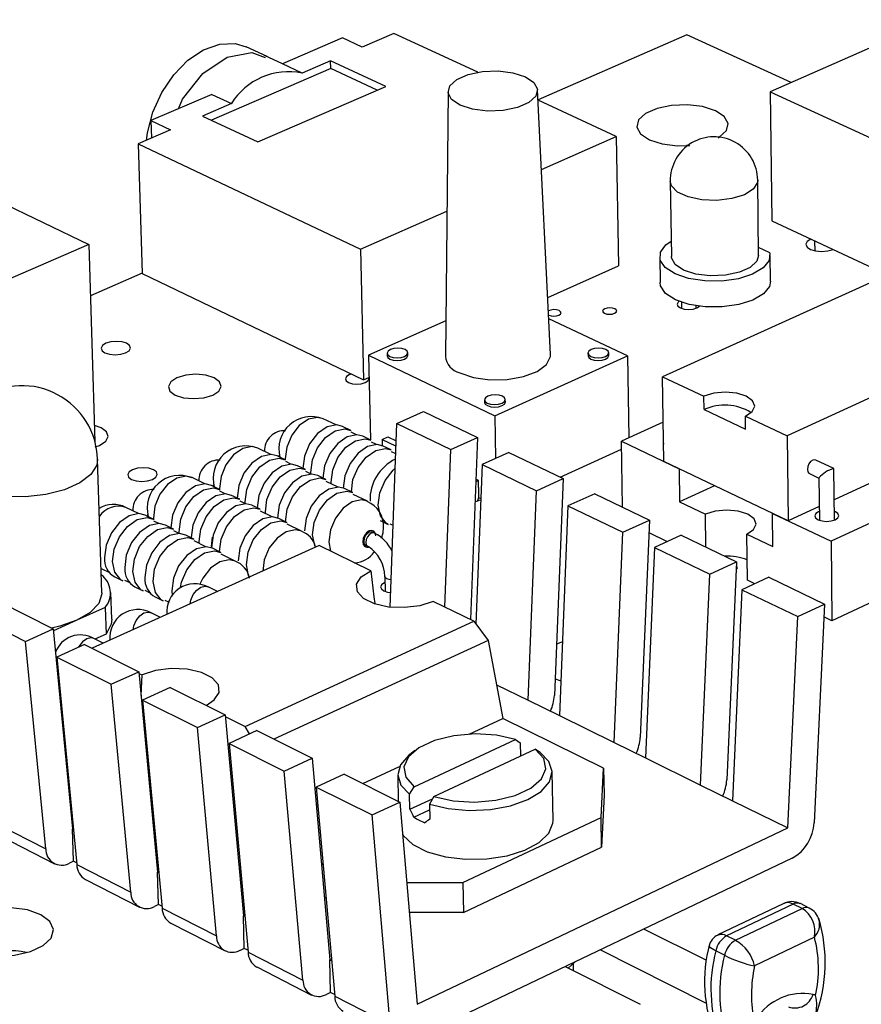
# Model space of a CAD drawing. Extents: x 0 to 200, y 0 to 149.
# Tile 6 of 10: x 101 to 123, y 121 to 148. Entities that reach past the tile are written whole.
import ezdxf

# ---------------------------------------------------------------- set-up
doc = ezdxf.new("R2010")
doc.units = 0
doc.layers.get('0').update_dxf_attribs({"linetype": 'CONTINUOUS'})

msp = doc.modelspace()

# ---------------------------------------------------------------- linework, layer by layer
at = {"color": 7, "linetype": 'CONTINUOUS'}
for p, q in [((125.287, 147.68), (120.863, 145.725)), ((109.291, 147.185), (107.661, 146.483)), ((109.822, 146.939), (109.291, 147.185)), ((110.678, 147.309), (109.822, 146.939)), ((112.948, 146.257), (110.678, 147.309)), ((118.604, 147.269), (114.579, 145.506)), ((121.431, 145.976), (118.604, 147.269)), ((107.246, 146.68), (106.682, 146.943)), ((107.666, 146.485), (107.177, 146.713)), ((108.968, 146.357), (105.738, 144.961)), ((108.192, 146.234), (107.661, 146.483)), ((108.963, 146.567), (108.192, 146.234)), ((110.455, 145.872), (108.963, 146.567)), ((108.968, 146.357), (108.963, 146.567)), ((110.224, 145.771), (108.968, 146.357)), ((106.994, 144.369), (110.455, 145.872)), ((105.749, 145.658), (104.1, 144.947)), ((105.749, 145.658), (106.279, 145.408)), ((112.143, 145.736), (112.073, 138.566)), ((114.916, 138.617), (114.565, 145.778)), ((120.863, 145.725), (120.903, 142.23)), ((120.863, 145.725), (123.598, 144.472)), ((106.279, 145.408), (105.502, 145.072)), ((116.697, 144.52), (114.579, 145.501)), ((105.502, 145.072), (106.994, 144.369)), ((104.1, 144.947), (104.631, 144.696)), ((104.1, 144.947), (104.114, 144.472)), ((104.631, 144.696), (103.757, 144.318)), ((114.671, 143.626), (116.697, 144.52)), ((116.697, 144.52), (116.753, 141.014)), ((103.757, 144.318), (103.863, 140.811)), ((103.757, 144.318), (109.771, 141.465)), ((98.362, 143.542), (102.417, 141.594)), ((118.157, 143.307), (118.187, 141.269)), ((120.549, 141.297), (120.525, 143.335)), ((109.771, 141.465), (112.111, 142.497)), ((120.903, 142.23), (123.628, 140.966)), ((102.417, 141.594), (91.722, 136.935)), ((102.417, 141.594), (102.587, 136.253)), ((122.076, 141.421), (122.074, 141.687)), ((109.771, 141.465), (109.854, 137.931)), ((120.856, 141.369), (120.547, 141.513)), ((120.872, 140.599), (120.864, 141.3)), ((117.872, 141.264), (117.882, 140.563)), ((103.863, 140.815), (102.462, 140.201)), ((103.863, 140.811), (109.854, 137.931)), ((114.841, 140.159), (116.753, 141.014)), ((123.746, 140.641), (117.945, 138.015)), ((118.462, 140.031), (118.464, 139.863)), ((118.858, 139.868), (118.857, 139.934)), ((112.082, 139.527), (109.988, 138.594)), ((117.002, 138.575), (114.869, 139.585)), ((127.126, 139.072), (121.324, 136.415)), ((110.495, 138.65), (110.497, 138.578)), ((111.058, 138.59), (111.056, 138.661)), ((115.931, 138.651), (115.932, 138.58)), ((116.493, 138.589), (116.492, 138.66)), ((109.988, 138.594), (110.042, 136.304)), ((109.988, 138.594), (113.408, 136.954)), ((113.408, 136.954), (117.002, 138.575)), ((117.002, 138.575), (117.037, 136.358)), ((109.854, 137.931), (110.002, 137.997)), ((117.945, 138.015), (119.067, 137.484)), ((117.979, 135.721), (117.945, 138.015)), ((113.129, 137.389), (113.131, 137.318)), ((113.694, 137.328), (113.693, 137.399)), ((119.072, 137.124), (119.067, 137.484)), ((110.757, 136.749), (111.479, 137.074)), ((111.479, 137.074), (112.94, 136.372)), ((119.072, 137.124), (120.198, 136.59)), ((109.114, 136.707), (108.767, 136.875)), ((113.408, 136.954), (113.431, 135.804)), ((117.963, 136.779), (116.836, 136.266)), ((120.193, 136.95), (121.324, 136.415)), ((120.198, 136.59), (120.193, 136.95)), ((102.759, 136.629), (102.573, 136.693)), ((109.51, 136.561), (109.291, 136.666)), ((109.662, 136.443), (109.52, 136.511)), ((110.579, 131.773), (110.757, 136.749)), ((110.757, 136.749), (112.217, 136.045)), ((110.058, 136.296), (109.839, 136.402)), ((110.21, 136.178), (110.068, 136.246)), ((110.358, 136.316), (110.514, 136.387)), ((110.358, 136.316), (110.362, 136.148)), ((110.358, 136.316), (110.718, 136.142)), ((110.514, 136.387), (110.74, 136.278)), ((112.217, 136.045), (112.94, 136.372)), ((112.94, 136.372), (112.752, 131.437)), ((116.865, 134.485), (116.836, 136.266)), ((116.836, 136.266), (118.398, 135.52)), ((121.324, 136.415), (121.349, 134.111)), ((128.297, 136.24), (122.51, 133.557)), ((107.343, 135.912), (106.997, 136.08)), ((110.607, 136.031), (110.387, 136.137)), ((110.727, 135.928), (110.617, 135.981)), ((110.718, 136.142), (110.735, 136.15)), ((110.718, 136.142), (110.723, 135.93)), ((112.058, 131.777), (112.217, 136.045)), ((113.786, 135.965), (113.064, 135.638)), ((113.786, 135.965), (115.259, 135.257)), ((115.178, 135.295), (116.84, 136.051)), ((102.772, 132.164), (102.658, 135.78)), ((107.739, 135.764), (107.521, 135.87)), ((107.569, 135.847), (107.568, 135.877)), ((107.568, 135.874), (107.568, 135.877)), ((107.89, 135.646), (107.749, 135.714)), ((121.349, 134.111), (117.979, 135.721)), ((122.582, 135.529), (122.101, 135.757)), ((108.287, 135.498), (108.068, 135.604)), ((108.439, 135.379), (108.297, 135.448)), ((113.064, 135.638), (112.899, 131.317)), ((113.064, 135.638), (114.536, 134.928)), ((118.398, 135.52), (118.411, 134.627)), ((122.598, 134.131), (122.584, 135.525)), ((105.561, 135.112), (105.216, 135.281)), ((108.836, 135.231), (108.616, 135.338)), ((109.166, 135.026), (108.846, 135.181)), ((112.894, 135.173), (112.963, 135.205)), ((112.963, 135.205), (112.896, 135.237)), ((112.967, 135.019), (112.963, 135.205)), ((114.536, 134.928), (115.259, 135.257)), ((115.259, 135.257), (115.022, 129.387)), ((121.927, 135.389), (122.18, 135.269)), ((122.18, 135.272), (122.192, 134.128)), ((123.666, 135.181), (122.593, 134.685)), ((105.958, 134.963), (105.74, 135.07)), ((105.798, 135.041), (105.797, 135.083)), ((106.108, 134.844), (105.968, 134.913)), ((109.563, 134.877), (109.343, 134.984)), ((112.964, 135.017), (112.967, 135.019)), ((112.964, 135.017), (112.969, 134.748)), ((114.312, 129.255), (114.536, 134.928)), ((119.359, 135.062), (118.411, 134.627)), ((106.506, 134.695), (106.287, 134.802)), ((106.657, 134.576), (106.516, 134.645)), ((109.959, 134.64), (109.573, 134.827)), ((112.969, 134.748), (112.942, 134.652)), ((112.969, 134.747), (113.029, 134.719)), ((116.112, 134.847), (115.389, 134.517)), ((116.112, 134.847), (117.596, 134.133)), ((118.411, 134.627), (119.11, 134.292)), ((103.769, 134.307), (103.425, 134.477)), ((107.055, 134.426), (106.835, 134.534)), ((107.383, 134.22), (107.064, 134.377)), ((115.389, 134.517), (115.16, 128.837)), ((115.389, 134.517), (116.874, 133.802)), ((122.188, 134.498), (121.349, 134.111)), ((104.167, 134.157), (103.948, 134.264)), ((104.316, 134.038), (104.177, 134.107)), ((107.782, 134.071), (107.562, 134.178)), ((110.307, 134.117), (110.527, 134.01)), ((116.874, 133.802), (117.596, 134.133)), ((117.596, 134.133), (117.346, 128.246)), ((119.122, 133.4), (119.11, 134.292)), ((120.926, 134.313), (122.51, 133.557)), ((120.936, 133.417), (120.926, 134.313)), ((128.304, 134.102), (122.531, 131.405)), ((104.715, 133.887), (104.495, 133.995)), ((104.864, 133.768), (104.724, 133.837)), ((108.177, 133.832), (107.792, 134.021)), ((110.572, 134.033), (110.658, 133.991)), ((105.263, 133.617), (105.043, 133.725)), ((105.591, 133.411), (105.273, 133.567)), ((105.742, 133.414), (105.767, 133.67)), ((110.155, 133.779), (110.1, 133.806)), ((116.636, 128.111), (116.874, 133.802)), ((118.08, 133.546), (117.582, 133.786)), ((118.456, 133.72), (117.734, 133.387)), ((118.456, 133.72), (119.953, 133)), ((120.248, 132.503), (120.232, 133.754)), ((120.232, 133.754), (120.936, 133.417)), ((108.653, 133.444), (102.511, 130.66)), ((105.99, 133.259), (105.77, 133.368)), ((110.054, 132.758), (108.653, 133.444)), ((109.923, 133.442), (109.978, 133.415)), ((117.734, 133.387), (117.49, 127.691)), ((117.734, 133.387), (119.231, 132.666)), ((122.51, 133.557), (122.531, 131.405)), ((106.385, 133.019), (106, 133.209)), ((102.751, 132.823), (102.98, 132.709)), ((119.231, 132.666), (119.953, 133)), ((119.953, 133), (119.688, 127.095)), ((103.124, 132.593), (103.342, 132.485)), ((103.387, 132.507), (103.527, 132.438)), ((110.433, 132.608), (110.443, 132.203)), ((118.978, 126.959), (119.231, 132.666)), ((120.821, 132.583), (120.098, 132.248)), ((120.444, 132.409), (120.248, 132.503)), ((120.821, 132.583), (122.33, 131.858)), ((103.67, 132.322), (103.889, 132.214)), ((103.934, 132.236), (104.074, 132.167)), ((105.902, 132.197), (105.647, 132.322)), ((120.098, 132.248), (119.84, 126.535)), ((120.098, 132.248), (121.607, 131.521)), ((103.04, 131.452), (103.018, 132.171)), ((104.217, 132.051), (104.436, 131.942)), ((104.482, 131.965), (104.594, 131.909)), ((104.667, 132.216), (104.677, 132.102)), ((100, 131.915), (101.458, 131.186)), ((102.866, 131.764), (102.1, 131.419)), ((102.866, 131.764), (102.889, 131.044)), ((112.842, 131.393), (111.745, 131.93)), ((121.607, 131.521), (122.33, 131.858)), ((122.33, 131.858), (122.049, 125.936)), ((99.25, 131.578), (100.709, 130.847)), ((104.361, 131.498), (104.107, 131.624)), ((121.34, 125.797), (121.607, 131.521)), ((122.531, 131.405), (122.313, 131.509)), ((100.709, 130.847), (101.458, 131.186)), ((101.458, 131.186), (101.981, 125.769)), ((102.1, 131.419), (101.464, 131.131)), ((106.649, 128.546), (112.842, 131.393)), ((112.842, 131.393), (113.23, 130.874)), ((102.812, 130.796), (102.559, 130.922)), ((102.889, 131.044), (102.588, 130.908)), ((101.256, 125.233), (100.709, 130.847)), ((102.303, 130.763), (101.553, 130.424)), ((102.303, 130.763), (103.774, 130.028)), ((113.23, 130.874), (107.43, 128.201)), ((113.23, 130.874), (113.628, 128.762)), ((101.553, 130.424), (103.024, 129.687)), ((101.553, 130.424), (102.095, 124.804)), ((103.024, 129.687), (103.774, 130.028)), ((103.774, 130.028), (104.283, 124.597)), ((103.778, 129.981), (103.864, 129.938)), ((103.834, 129.387), (103.864, 129.938)), ((115.04, 129.836), (115.198, 129.78)), ((103.557, 124.058), (103.024, 129.687)), ((104.626, 129.603), (103.876, 129.26)), ((104.626, 129.603), (106.108, 128.862)), ((113.456, 129.676), (114.312, 129.255)), ((103.876, 129.26), (105.358, 128.517)), ((103.876, 129.26), (104.404, 123.626)), ((114.312, 129.255), (115.16, 128.837)), ((105.358, 128.517), (106.108, 128.862)), ((106.108, 128.862), (106.604, 123.416)), ((106.113, 128.814), (106.649, 128.546)), ((112.717, 128.339), (113.628, 128.762)), ((116.354, 127.417), (113.628, 128.762)), ((115.16, 128.837), (116.636, 128.111)), ((105.877, 122.874), (105.358, 128.517)), ((106.77, 128.341), (106.649, 128.546)), ((106.967, 128.432), (106.217, 128.087)), ((106.967, 128.432), (108.463, 127.685)), ((101.761, 128.045), (101.783, 128.043)), ((106.217, 128.087), (107.712, 127.338)), ((106.217, 128.087), (106.731, 122.438)), ((111.226, 126.914), (113.972, 128.193)), ((113.972, 128.193), (114.098, 128.104)), ((114.098, 128.104), (114.105, 127.743)), ((116.636, 128.111), (117.49, 127.691)), ((104.014, 127.782), (103.985, 127.771)), ((111.246, 127.892), (111.109, 127.786)), ((111.759, 126.648), (114.505, 127.93)), ((114.632, 127.841), (114.505, 127.93)), ((104.009, 127.521), (104.04, 127.505)), ((107.712, 127.338), (108.463, 127.685)), ((108.463, 127.685), (108.944, 122.224)), ((109.835, 126.999), (110.831, 127.462)), ((117.49, 127.691), (118.978, 126.959)), ((108.217, 121.679), (107.712, 127.338)), ((109.329, 127.252), (108.578, 126.904)), ((109.329, 127.252), (110.836, 126.498)), ((110.781, 127.23), (110.797, 126.518)), ((114.986, 125.995), (114.962, 127.313)), ((116.284, 126.08), (116.354, 127.417)), ((116.354, 127.417), (116.371, 126.682)), ((101.851, 127.112), (101.872, 127.122)), ((108.578, 126.904), (110.086, 126.148)), ((108.578, 126.904), (109.077, 121.239)), ((111.104, 126.709), (111.226, 126.914)), ((118.978, 126.959), (119.84, 126.535)), ((111.113, 126.303), (111.104, 126.709)), ((111.759, 126.648), (111.637, 126.443)), ((116.371, 126.682), (116.297, 125.277)), ((108.575, 126.414), (108.62, 126.434)), ((110.086, 126.148), (110.836, 126.498)), ((110.836, 126.498), (111.304, 121.023)), ((111.113, 126.303), (111.723, 126.587)), ((111.637, 126.443), (111.646, 126.036)), ((119.84, 126.535), (121.34, 125.797)), ((104.124, 126.293), (104.155, 126.278)), ((110.575, 120.474), (110.086, 126.148)), ((111.213, 126.09), (111.641, 126.29)), ((99.806, 125.973), (101.256, 125.233)), ((112.54, 124.316), (116.284, 126.08)), ((116.297, 125.277), (116.284, 126.08)), ((100.043, 125.57), (101.492, 124.829)), ((102.004, 125.757), (101.981, 125.769)), ((102.01, 124.895), (101.981, 125.769)), ((111.304, 121.023), (121.34, 125.797)), ((106.449, 125.116), (106.489, 125.096)), ((112.557, 123.51), (116.297, 125.277)), ((102.01, 124.895), (101.895, 124.842)), ((102.091, 124.854), (102.01, 124.895)), ((102.095, 124.804), (103.557, 124.058)), ((108.714, 124.835), (108.763, 124.81)), ((121.461, 124.977), (111.208, 120.085)), ((104.314, 124.581), (104.283, 124.597)), ((104.309, 123.721), (104.283, 124.597)), ((102.331, 124.4), (103.792, 123.654)), ((111.023, 124.316), (112.54, 124.316)), ((112.54, 124.316), (112.557, 123.51)), ((104.309, 123.721), (104.195, 123.668)), ((104.399, 123.675), (104.309, 123.721)), ((108.794, 123.93), (108.842, 123.905)), ((121.212, 123.745), (119.448, 122.9)), ((121.485, 123.737), (119.682, 122.873)), ((121.725, 123.618), (121.485, 123.737)), ((121.919, 123.628), (121.68, 123.747)), ((104.404, 123.626), (105.877, 122.874)), ((112.557, 123.51), (111.092, 123.51)), ((119.922, 122.754), (121.725, 123.618)), ((104.638, 123.221), (106.111, 122.468)), ((106.644, 123.395), (106.604, 123.416)), ((106.628, 122.537), (106.604, 123.416)), ((119.143, 122.206), (117.44, 123.058)), ((119.922, 122.754), (119.682, 122.873)), ((122.059, 122.841), (120.439, 122.062)), ((106.628, 122.537), (106.513, 122.483)), ((106.726, 122.487), (106.628, 122.537)), ((106.731, 122.438), (108.217, 121.679)), ((119.138, 121.048), (116.257, 122.494)), ((119.629, 122.351), (119.39, 122.47)), ((108.966, 121.344), (108.944, 122.224)), ((108.993, 122.2), (108.944, 122.224)), ((115.396, 122.002), (115.596, 122.179)), ((115.527, 122.111), (115.531, 121.934)), ((106.964, 122.032), (108.449, 121.273)), ((115.313, 122.044), (117.342, 121.022)), ((108.966, 121.344), (108.851, 121.289)), ((109.073, 121.289), (108.966, 121.344)), ((109.077, 121.239), (110.575, 120.474))]:
    msp.add_line(p, q, dxfattribs=at)
at = {"color": 8, "linetype": 'CONTINUOUS'}
msp.add_line((101.577, 129.95), (101.6, 129.942), dxfattribs=at)
at = {"color": 7, "linetype": 'CONTINUOUS'}
for points in [[(103.978, 144.413), (104.005, 144.617), (104.15, 145.175), (104.393, 145.711), (104.719, 146.191), (105.105, 146.584), (105.529, 146.866), (105.963, 147.019), (106.379, 147.033), (106.682, 146.943)], [(112.471, 145.365), (112.241, 145.521), (112.145, 145.704), (112.195, 145.892), (112.385, 146.063), (112.691, 146.196), (113.077, 146.276), (113.496, 146.292), (113.898, 146.244), (114.235, 146.135), (114.466, 145.981), (114.563, 145.798), (114.515, 145.61), (114.326, 145.438), (114.02, 145.304), (113.633, 145.224), (113.212, 145.207), (112.808, 145.257), (112.471, 145.365)], [(119.379, 145.217), (119.032, 145.328), (118.62, 145.378), (118.192, 145.361), (117.799, 145.279), (117.489, 145.143), (117.298, 144.967), (117.251, 144.774), (117.352, 144.586), (117.591, 144.427), (117.938, 144.315), (118.351, 144.265), (118.686, 144.272)], [(119.45, 144.481), (119.485, 144.502), (119.675, 144.678), (119.721, 144.871), (119.618, 145.059), (119.379, 145.217)], [(118.663, 144.273), (118.636, 144.275), (118.596, 144.276)], [(120.856, 141.369), (120.834, 141.158), (120.671, 140.958), (120.384, 140.79), (120, 140.668), (119.555, 140.605), (119.092, 140.608), (118.655, 140.674), (118.287, 140.8), (118.023, 140.971), (117.887, 141.172), (117.893, 141.383), (118.039, 141.585), (118.181, 141.688)], [(121.962, 141.738), (121.867, 141.675), (121.831, 141.599), (121.862, 141.524), (121.953, 141.46), (122.091, 141.418), (122.255, 141.403), (122.421, 141.418), (122.562, 141.46), (122.564, 141.461)], [(120.549, 141.297), (120.503, 141.144), (120.323, 140.974), (120.027, 140.841), (119.651, 140.761), (119.241, 140.745), (118.846, 140.794), (118.515, 140.902), (118.287, 141.056), (118.189, 141.237), (118.187, 141.269)], [(120.872, 140.599), (120.842, 140.457), (120.68, 140.257), (120.393, 140.088), (120.009, 139.966), (119.564, 139.903), (119.101, 139.906), (118.665, 139.973), (118.297, 140.098), (118.033, 140.269), (117.897, 140.471), (117.882, 140.563)], [(118.399, 140.057), (118.371, 140.034), (118.345, 139.979), (118.366, 139.924), (118.432, 139.877), (118.533, 139.845), (118.653, 139.834), (118.774, 139.845), (118.878, 139.877), (118.948, 139.924), (118.95, 139.925)], [(114.864, 139.681), (114.87, 139.678), (114.931, 139.659), (115.004, 139.653), (115.078, 139.659), (115.141, 139.678), (115.184, 139.707), (115.201, 139.741), (115.188, 139.774), (115.148, 139.803)], [(116.655, 139.854), (116.594, 139.873), (116.522, 139.88), (116.448, 139.873), (116.385, 139.854), (116.342, 139.826), (116.325, 139.792), (116.338, 139.758), (116.378, 139.73), (116.439, 139.711), (116.512, 139.704), (116.586, 139.711), (116.649, 139.73), (116.692, 139.758), (116.708, 139.792), (116.695, 139.826), (116.655, 139.854)], [(103.444, 138.918), (103.32, 138.957), (103.17, 138.971), (103.017, 138.957), (102.885, 138.918), (102.793, 138.859), (102.756, 138.789), (102.779, 138.719), (102.858, 138.66), (102.982, 138.62), (103.132, 138.606), (103.285, 138.62), (103.418, 138.66), (103.509, 138.719), (103.547, 138.789), (103.524, 138.859), (103.444, 138.918)], [(110.981, 138.747), (110.892, 138.775), (110.785, 138.785), (110.677, 138.775), (110.584, 138.747), (110.52, 138.705), (110.495, 138.655), (110.513, 138.606), (110.57, 138.564), (110.659, 138.536), (110.766, 138.526), (110.874, 138.536), (110.967, 138.564), (111.031, 138.606), (111.056, 138.655), (111.038, 138.705), (110.981, 138.747)], [(116.415, 138.747), (116.325, 138.775), (116.219, 138.785), (116.111, 138.775), (116.019, 138.747), (115.955, 138.705), (115.931, 138.655), (115.95, 138.606), (116.008, 138.564), (116.098, 138.536), (116.204, 138.526), (116.312, 138.536), (116.405, 138.564), (116.468, 138.606), (116.492, 138.655), (116.473, 138.705), (116.415, 138.747)], [(110.497, 138.578), (110.514, 138.535), (110.572, 138.493)], [(110.572, 138.493), (110.661, 138.465), (110.767, 138.455), (110.875, 138.465), (110.968, 138.493), (111.032, 138.535), (111.057, 138.584), (111.058, 138.59)], [(112.458, 138.119), (112.831, 137.993), (113.276, 137.931), (113.745, 137.94), (114.187, 138.019), (114.553, 138.159), (114.805, 138.345), (114.913, 138.557), (114.916, 138.617)], [(115.932, 138.58), (115.951, 138.535), (116.01, 138.493)], [(116.01, 138.493), (116.099, 138.465), (116.206, 138.455), (116.313, 138.465), (116.406, 138.493), (116.469, 138.535), (116.493, 138.584), (116.493, 138.589)], [(105.817, 137.986), (105.592, 138.058), (105.321, 138.083), (105.046, 138.058), (104.807, 137.986), (104.642, 137.879), (104.575, 137.752), (104.617, 137.625), (104.762, 137.518), (104.987, 137.446), (105.258, 137.421), (105.534, 137.446), (105.773, 137.518), (105.938, 137.625), (106.004, 137.752), (105.962, 137.879), (105.817, 137.986)], [(109.532, 138.086), (109.469, 138.064), (109.397, 138.016), (109.368, 137.96), (109.387, 137.904), (109.452, 137.856), (109.553, 137.824), (109.674, 137.813), (109.796, 137.824), (109.901, 137.856), (109.974, 137.904), (110.003, 137.96), (109.996, 137.995)], [(120.193, 136.95), (120.374, 137.073), (120.442, 137.217), (120.386, 137.362), (120.215, 137.484), (119.955, 137.565), (119.645, 137.594), (119.334, 137.565), (119.067, 137.484)], [(113.616, 137.487), (113.527, 137.515), (113.42, 137.525), (113.311, 137.515), (113.218, 137.487), (113.154, 137.444), (113.13, 137.394), (113.148, 137.344), (113.206, 137.302), (113.296, 137.274), (113.403, 137.264), (113.511, 137.274), (113.604, 137.302), (113.668, 137.344), (113.693, 137.394), (113.675, 137.444), (113.616, 137.487)], [(113.131, 137.318), (113.149, 137.273), (113.207, 137.231)], [(113.207, 137.231), (113.297, 137.202), (113.404, 137.192), (113.513, 137.202), (113.606, 137.231), (113.67, 137.273), (113.694, 137.323), (113.694, 137.328)], [(102.591, 136.113), (102.71, 136.156), (102.877, 136.265), (102.945, 136.393), (102.903, 136.52), (102.759, 136.629)], [(109.291, 136.666), (109.131, 136.707), (108.87, 136.653), (108.612, 136.474), (108.396, 136.197), (108.255, 135.866), (108.211, 135.529)], [(108.432, 135.382), (108.43, 135.423), (108.474, 135.759), (108.614, 136.091), (108.83, 136.368), (109.089, 136.547), (109.35, 136.601), (109.51, 136.561)], [(109.839, 136.402), (109.678, 136.442), (109.417, 136.388), (109.159, 136.209), (108.943, 135.932), (108.802, 135.6), (108.758, 135.263)], [(108.979, 135.116), (108.977, 135.157), (109.021, 135.494), (109.162, 135.826), (109.378, 136.103), (109.637, 136.282), (109.898, 136.336), (110.058, 136.296)], [(110.387, 136.137), (110.227, 136.177), (109.966, 136.123), (109.707, 135.943), (109.491, 135.666), (109.35, 135.334), (109.306, 134.997)], [(109.526, 134.896), (109.57, 135.227), (109.711, 135.56), (109.927, 135.837), (110.185, 136.016), (110.447, 136.071), (110.607, 136.031)], [(117.972, 136.213), (117.97, 136.203), (117.972, 136.184)], [(107.521, 135.87), (107.357, 135.911), (107.094, 135.857), (106.835, 135.677), (106.618, 135.4), (106.477, 135.067), (106.433, 134.73)], [(106.654, 134.577), (106.652, 134.623), (106.696, 134.96), (106.837, 135.293), (107.053, 135.571), (107.313, 135.75), (107.576, 135.805), (107.739, 135.764)], [(122.101, 135.757), (122.069, 135.765), (122.013, 135.753), (121.957, 135.714), (121.91, 135.653), (121.879, 135.58), (121.868, 135.506), (121.88, 135.442), (121.912, 135.399), (121.927, 135.389)], [(104.17, 135.496), (104.044, 135.537), (103.892, 135.551), (103.737, 135.537), (103.603, 135.496), (103.511, 135.436), (103.473, 135.364), (103.496, 135.292), (103.577, 135.232), (103.703, 135.191), (103.855, 135.177), (104.009, 135.191), (104.143, 135.232), (104.236, 135.292), (104.274, 135.364), (104.25, 135.436), (104.17, 135.496)], [(108.068, 135.604), (107.904, 135.645), (107.642, 135.591), (107.382, 135.411), (107.165, 135.133), (107.024, 134.8), (106.98, 134.462)], [(107.202, 134.309), (107.199, 134.355), (107.243, 134.693), (107.384, 135.026), (107.601, 135.304), (107.861, 135.484), (108.124, 135.539), (108.287, 135.498)], [(110.527, 134.01), (110.465, 134.047), (110.312, 134.246), (110.253, 134.536), (110.297, 134.874), (110.438, 135.207), (110.655, 135.485), (110.713, 135.537)], [(108.616, 135.338), (108.453, 135.379), (108.19, 135.324), (107.93, 135.144), (107.713, 134.866), (107.572, 134.532), (107.528, 134.194)], [(107.748, 134.087), (107.791, 134.425), (107.933, 134.758), (108.15, 135.037), (108.41, 135.217), (108.672, 135.272), (108.836, 135.231)], [(105.74, 135.07), (105.573, 135.112), (105.308, 135.056), (105.047, 134.876), (104.83, 134.598), (104.688, 134.264), (104.645, 133.926)], [(104.867, 133.767), (104.864, 133.818), (104.907, 134.156), (105.048, 134.49), (105.266, 134.769), (105.527, 134.949), (105.792, 135.005), (105.958, 134.963)], [(109.343, 134.984), (109.18, 135.025), (108.917, 134.97), (108.657, 134.789), (108.44, 134.511), (108.299, 134.177), (108.255, 133.839)], [(108.555, 133.399), (108.535, 133.44), (108.475, 133.731), (108.519, 134.07), (108.66, 134.404), (108.877, 134.682), (109.137, 134.863), (109.4, 134.918), (109.563, 134.877)], [(106.287, 134.802), (106.12, 134.844), (105.856, 134.789), (105.594, 134.608), (105.377, 134.329), (105.235, 133.995), (105.192, 133.657)], [(105.414, 133.498), (105.411, 133.549), (105.454, 133.888), (105.596, 134.222), (105.814, 134.5), (106.075, 134.681), (106.339, 134.737), (106.506, 134.695)], [(106.835, 134.534), (106.668, 134.576), (106.404, 134.52), (106.143, 134.339), (105.925, 134.06), (105.783, 133.726), (105.74, 133.387)], [(105.959, 133.275), (105.959, 133.279), (106.003, 133.618), (106.144, 133.952), (106.362, 134.232), (106.623, 134.413), (106.888, 134.468), (107.055, 134.426)], [(120.232, 133.754), (120.413, 133.878), (120.48, 134.023), (120.424, 134.169), (120.254, 134.292), (119.995, 134.374), (119.686, 134.403), (119.376, 134.374), (119.11, 134.292)], [(122.189, 134.366), (122.167, 134.356), (122.095, 134.307), (122.069, 134.249), (122.092, 134.19), (122.16, 134.141), (122.265, 134.108), (122.389, 134.096), (122.514, 134.108), (122.62, 134.141), (122.62, 134.141)], [(122.62, 134.141), (122.692, 134.19), (122.719, 134.249), (122.696, 134.307), (122.627, 134.356), (122.596, 134.369)], [(103.948, 134.264), (103.778, 134.307), (103.512, 134.251), (103.25, 134.07), (103.031, 133.791), (102.889, 133.456), (102.847, 133.117)], [(103.342, 132.485), (103.286, 132.518), (103.128, 132.718), (103.065, 133.009), (103.108, 133.348), (103.25, 133.683), (103.468, 133.962), (103.731, 134.144), (103.997, 134.199), (104.167, 134.157)], [(107.562, 134.178), (107.395, 134.22), (107.131, 134.164), (106.87, 133.983), (106.651, 133.704), (106.51, 133.369), (106.466, 133.03)], [(106.767, 132.589), (106.747, 132.63), (106.686, 132.922), (106.73, 133.261), (106.871, 133.596), (107.09, 133.875), (107.351, 134.057), (107.615, 134.112), (107.782, 134.071)], [(104.495, 133.995), (104.325, 134.038), (104.059, 133.982), (103.797, 133.8), (103.578, 133.521), (103.436, 133.186), (103.393, 132.847)], [(103.889, 132.214), (103.832, 132.247), (103.674, 132.447), (103.612, 132.738), (103.655, 133.077), (103.797, 133.413), (104.016, 133.692), (104.278, 133.874), (104.544, 133.93), (104.715, 133.887)], [(110.342, 133.646), (110.388, 133.791), (110.396, 133.934)], [(105.043, 133.725), (104.873, 133.768), (104.607, 133.712), (104.345, 133.53), (104.126, 133.25), (103.984, 132.915), (103.941, 132.576)], [(104.436, 131.942), (104.38, 131.976), (104.222, 132.175), (104.16, 132.467), (104.203, 132.806), (104.345, 133.142), (104.564, 133.422), (104.827, 133.604), (105.093, 133.66), (105.263, 133.617)], [(110.1, 133.806), (110.065, 133.815), (110.007, 133.803), (109.951, 133.763), (109.904, 133.703), (109.873, 133.63), (109.863, 133.556)], [(105.77, 133.368), (105.6, 133.41), (105.334, 133.354), (105.071, 133.172), (104.852, 132.891), (104.71, 132.556), (104.667, 132.216)], [(104.901, 132.311), (104.93, 132.447), (105.072, 132.783), (105.291, 133.063), (105.554, 133.246), (105.82, 133.302), (105.99, 133.259)], [(119.944, 132.795), (119.959, 132.808), (119.975, 132.843), (119.962, 132.879), (119.949, 132.892)], [(111.745, 131.93), (111.383, 131.813), (110.963, 131.761), (110.535, 131.778), (110.152, 131.865), (109.858, 132.009), (109.69, 132.193), (109.669, 132.396), (109.795, 132.592), (110.054, 132.758)], [(110.054, 132.758), (110.137, 132.055), (110.159, 131.872)], [(110.437, 132.441), (110.421, 132.435), (110.348, 132.385), (110.318, 132.326), (110.339, 132.268), (110.405, 132.218), (110.508, 132.185), (110.593, 132.174)], [(102.772, 132.164), (102.772, 132.136), (102.689, 131.875), (102.459, 131.629), (102.1, 131.419)], [(103.04, 131.452), (103.026, 131.315), (102.889, 131.044)], [(102.1, 131.419), (101.639, 131.259), (101.413, 131.208)], [(115.24, 130.832), (115.195, 130.817), (115.078, 130.775)], [(105.599, 129.116), (105.817, 129.264), (105.948, 129.465), (105.929, 129.671), (105.762, 129.859), (105.469, 130.005), (105.084, 130.092), (104.654, 130.11), (104.23, 130.057), (103.864, 129.938)], [(113.972, 128.193), (113.452, 128.309), (112.878, 128.344), (112.304, 128.295), (111.781, 128.166), (111.357, 127.969), (111.071, 127.722), (110.948, 127.447), (111.001, 127.169), (111.226, 126.914)], [(111.109, 127.786), (111.081, 127.765), (110.854, 127.507), (110.781, 127.231), (110.866, 126.958), (111.104, 126.709)], [(111.637, 126.443), (112.147, 126.319), (112.712, 126.268), (113.29, 126.294), (113.835, 126.395), (114.307, 126.563), (114.668, 126.785), (114.892, 127.045), (114.962, 127.321), (114.873, 127.593), (114.632, 127.841)], [(111.759, 126.648), (112.282, 126.531), (112.858, 126.495), (113.436, 126.545), (113.961, 126.675), (114.386, 126.874), (114.67, 127.123), (114.789, 127.399), (114.732, 127.676), (114.505, 127.93)], [(110.912, 125.615), (110.931, 125.588), (111.193, 125.348), (111.582, 125.153), (112.07, 125.017), (112.619, 124.952), (113.19, 124.961), (113.739, 125.045), (114.224, 125.196), (114.611, 125.404), (114.87, 125.653), (114.982, 125.924), (114.986, 125.995)], [(101.123, 123.448), (100.757, 123.578), (100.315, 123.636), (99.85, 123.616), (99.419, 123.521), (99.073, 123.361), (98.854, 123.155), (98.788, 122.929), (98.883, 122.709), (99.129, 122.523), (99.497, 122.392), (99.94, 122.333), (100.407, 122.353), (100.839, 122.449), (101.185, 122.61), (101.404, 122.817), (101.468, 123.043), (101.37, 123.262), (101.123, 123.448)]]:
    msp.add_lwpolyline(points, dxfattribs=at)
at = {"color": 8, "linetype": 'CONTINUOUS'}
for points in [[(104.851, 145.271), (104.959, 145.526), (105.508, 146.224), (106.167, 146.669), (106.832, 146.793), (107.195, 146.658)], [(120.163, 142.942), (119.821, 142.835), (119.421, 142.786), (119.011, 142.802), (118.642, 142.882), (118.357, 143.014), (118.191, 143.183), (118.157, 143.307)], [(120.525, 143.335), (120.519, 143.276), (120.405, 143.095), (120.163, 142.942)], [(108.767, 136.875), (108.614, 136.914), (108.364, 136.862), (108.117, 136.691), (107.911, 136.427), (107.776, 136.11), (107.735, 135.788), (107.736, 135.766)], [(106.997, 136.08), (106.84, 136.12), (106.589, 136.068), (106.341, 135.896), (106.133, 135.631), (105.999, 135.313), (105.957, 134.991), (105.96, 134.946)], [(102.658, 135.78), (102.635, 135.621), (102.476, 135.367), (102.178, 135.139), (101.762, 134.954), (101.26, 134.826), (100.709, 134.763), (100.15, 134.772), (99.625, 134.852), (99.173, 134.996), (98.829, 135.193), (98.616, 135.429), (98.552, 135.65)], [(107.561, 135.851), (107.568, 135.872), (107.568, 135.874)], [(105.216, 135.281), (105.056, 135.321), (104.803, 135.269), (104.554, 135.096), (104.345, 134.83), (104.21, 134.511), (104.169, 134.188), (104.172, 134.139)], [(105.784, 135.048), (105.797, 135.078), (105.797, 135.079)], [(109.958, 134.64), (109.803, 134.679), (109.552, 134.626), (109.303, 134.453), (109.095, 134.186), (108.96, 133.867), (108.917, 133.543), (108.963, 133.292)], [(103.995, 134.241), (103.996, 134.242), (104.015, 134.278), (104.015, 134.281)], [(108.176, 133.833), (108.018, 133.872), (107.765, 133.818), (107.515, 133.645), (107.306, 133.377), (107.171, 133.057), (107.128, 132.753)], [(110.19, 133.704), (110.174, 133.78), (110.134, 133.833), (110.075, 133.853), (110.007, 133.838), (109.939, 133.791), (109.882, 133.718), (109.845, 133.631), (109.834, 133.543), (109.849, 133.467), (109.889, 133.415), (109.948, 133.395), (109.994, 133.401)], [(110.156, 133.779), (110.12, 133.788), (110.063, 133.776), (110.006, 133.736), (109.959, 133.676), (109.928, 133.603), (109.919, 133.529), (109.931, 133.466), (109.965, 133.423), (109.976, 133.416)], [(106.384, 133.02), (106.223, 133.06), (105.968, 133.006), (105.717, 132.832), (105.507, 132.563), (105.426, 132.399)], [(110.605, 132.517), (110.552, 132.524), (110.488, 132.544), (110.446, 132.575), (110.433, 132.607)], [(105.164, 131.862), (105.182, 131.966), (105.244, 132.113), (105.34, 132.236), (105.455, 132.316), (105.572, 132.341), (105.647, 132.322)], [(103.621, 131.163), (103.639, 131.267), (103.701, 131.414), (103.798, 131.538), (103.913, 131.618), (104.03, 131.643), (104.107, 131.624)], [(102.559, 130.922), (102.481, 130.942), (102.363, 130.916), (102.247, 130.836), (102.15, 130.712), (102.137, 130.688)], [(119.39, 122.47), (119.336, 122.498), (119.242, 122.555), (119.208, 122.592), (119.213, 122.595)]]:
    msp.add_lwpolyline(points, dxfattribs=at)
at = {"color": 7, "linetype": 'CONTINUOUS'}
for centre, radius, start, end in [((107.824, 144.46), 1.812, 78.2769, 148.4588), ((119.341, 143.324), 1.184, 0.5519, 180.8102), ((115.014, 139.493), 0.338, 66.5075, 117.3016), ((112.588, 138.62), 0.518, 186.0352, 255.4739), ((100.605, 135.718), 2.054, 1.7032, 181.9128), ((119.634, 135.87), 1.374, 58.9864, 114.1684), ((108.439, 136.058), 0.876, 68.2758, 194.6717), ((107.716, 136.01), 0.543, 86.7119, 181.6397), ((106.668, 135.257), 0.883, 68.3699, 195.6346), ((105.943, 135.215), 0.544, 87.0142, 182.6009), ((111.255, 134.683), 1.223, 115.8352, 181.8419), ((122.767, 134.785), 0.763, 103.8343, 140.2732), ((104.883, 134.458), 0.884, 68.1385, 195.3878), ((104.16, 134.416), 0.545, 87.3318, 183.5542), ((109.677, 133.973), 0.72, 356.8997, 67.247), ((112.779, 135.221), 0.592, 279.1531, 294.7292), ((103.085, 133.808), 0.748, 63.3004, 121.0259), ((107.973, 133.26), 0.604, 13.871, 70.5526), ((109.678, 132.84), 1.053, 25.0194, 63.0531), ((109.982, 133.545), 0.119, 174.5582, 240.3986), ((109.469, 132.596), 0.964, 0.6844, 58.1462), ((103.396, 133.072), 0.552, 175.3094, 240.3682), ((109.585, 133.651), 0.676, 272.23, 326.4623), ((119.71, 131.683), 1.472, 68.8477, 92.8909), ((103.943, 132.801), 0.551, 175.2486, 240.3513), ((106.174, 132.444), 0.61, 10.7135, 70.0245), ((102.396, 132.156), 0.611, 320.1826, 53.849), ((104.49, 132.529), 0.551, 175.1876, 240.3343), ((105.295, 131.643), 0.766, 62.564, 185.0419), ((103.753, 130.946), 0.765, 62.4071, 185.1726), ((102.192, 130.31), 0.714, 59.0993, 160.4759), ((113.856, 129.452), 1.168, 335.0073, 356.8215), ((116.168, 128.314), 1.179, 334.9946, 356.6836), ((118.5, 127.167), 1.19, 334.9819, 356.5444), ((115.617, 128.285), 4.921, 203.7562, 206.4867), ((112.224, 127.731), 1.927, 238.3694, 248.4835), ((118.37, 117.016), 11.25, 126.7033, 127.5298), ((120.879, 125.994), 1.172, 299.7755, 357.1562), ((101.687, 125.221), 0.432, 178.3156, 298.7497), ((102.567, 124.808), 0.472, 180.4842, 239.9254), ((103.986, 124.043), 0.43, 178.0121, 298.9996), ((121.443, 123.307), 0.494, 61.7076, 117.7822), ((104.874, 123.628), 0.47, 180.2357, 239.8568), ((121.324, 122.986), 0.749, 348.8938, 57.6616), ((121.754, 123.215), 0.437, 12.0312, 68.3302), ((118.176, 122.155), 4.175, 339.8903, 16.5224), ((119.604, 122.531), 0.397, 112.9159, 170.6935), ((106.304, 122.856), 0.427, 177.7034, 299.2536), ((122.972, 121.634), 3.887, 164.7682, 202.3405), ((119.978, 122.351), 0.6, 119.5034, 168.4829), ((120.218, 122.231), 0.601, 119.5238, 168.4746), ((119.41, 121.831), 1.055, 12.6596, 60.9951), ((118.754, 121.986), 3.414, 347.6661, 14.509), ((100.235, 119.852), 2.622, 78.9483, 104.6534), ((107.2, 122.437), 0.469, 179.9836, 239.7865), ((123.299, 121.444), 4.042, 165.2949, 199.4418), ((123.54, 121.324), 4.044, 165.2847, 199.4203), ((121.045, 125.043), 3.042, 242.2614, 258.5227), ((124.07, 121.272), 3.716, 167.7144, 191.3573), ((108.642, 121.66), 0.425, 177.3894, 299.5117), ((121.741, 119.842), 1.474, 78.9688, 147.8845), ((109.545, 121.237), 0.468, 179.7279, 239.7142), ((121.525, 121.444), 0.522, 251.347, 342.6272), ((121.879, 120.907), 0.408, 58.9693, 69.2339), ((121.098, 120.999), 1.024, 344.1166, 14.6042)]:
    msp.add_arc(centre, radius, start, end, dxfattribs=at)
at = {"color": 8, "linetype": 'CONTINUOUS'}
for centre, radius, start, end in [((103.235, 133.842), 0.663, 73.4013, 142.9497), ((121.349, 123.501), 0.273, 59.9552, 119.4674), ((121.593, 123.545), 0.22, 66.5891, 119.1599), ((121.832, 123.43), 0.216, 66.1997, 119.6795), ((121.721, 123.181), 0.479, 314.8381, 15.245), ((119.548, 122.674), 0.24, 55.9744, 113.7187)]:
    msp.add_arc(centre, radius, start, end, dxfattribs=at)

doc.saveas('drawing.dxf')
